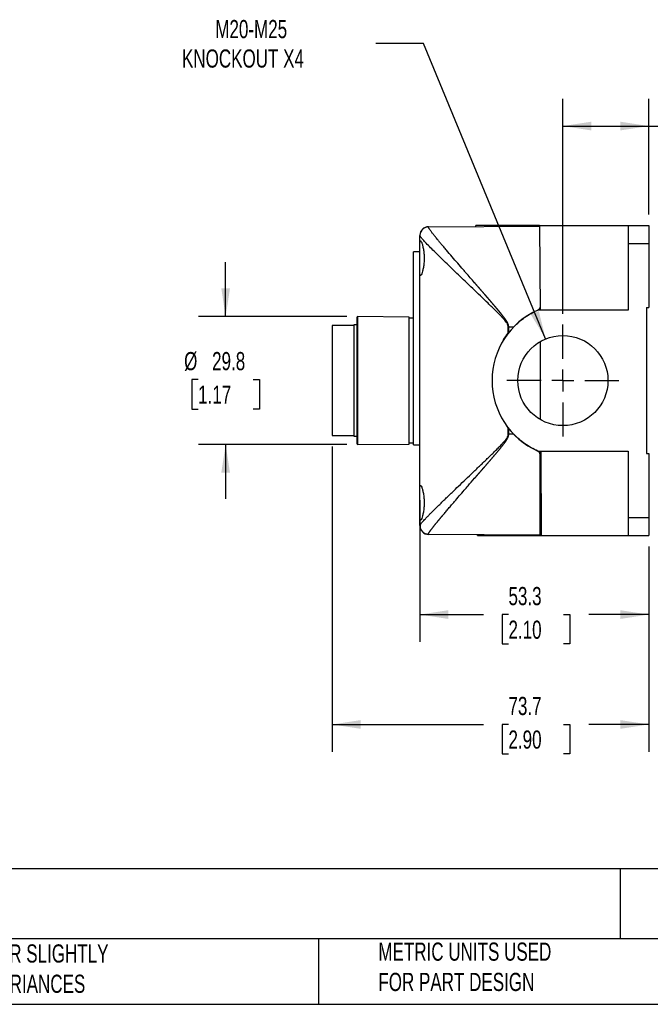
# Model space of a CAD drawing. Header units: millimetres. Extents: x 13 to 546, y 13 to 419.
# Tile 4 of 7: x 172 to 319, y 13 to 242. Entities that reach past the tile are written whole.
import ezdxf

# ---------------------------------------------------------------- set-up
doc = ezdxf.new("R2010")
doc.units = ezdxf.units.MM
doc.header["$LTSCALE"] = 2
doc.linetypes.add('SLD-Center', pattern=[19.05, 15.24, -1.27, 1.27, -1.27])
doc.linetypes.add('SLD-Solid', pattern=[0])
doc.layers.add('CENTER', color=40, linetype='SLD-Center')
doc.layers.add('DIMENSIONS', color=140, linetype='SLD-Solid', lineweight=25)
doc.layers.add('TEXT', color=140, linetype='SLD-Solid', lineweight=25)
doc.styles.add('SLDTEXTSTYLE0', font='TXT', dxfattribs={"width": 0.7})
doc.dimstyles.new('SLDDIMSTYLE0', dxfattribs={"dimtxt": 4.316016, "dimasz": 6.604, "dimexe": 0, "dimexo": 0.0625, "dimgap": 1.079004, "dimtad": 0, "dimtih": 1, "dimtoh": 1, "dimrnd": 1e-09, "dimzin": 12, "dimdsep": 46, "dimtxsty": 'SLDTEXTSTYLE0', "dimsah": 1, "dimcen": 0.09, "dimadec": 0, "dimazin": 3, "dimtfac": 1, "dimtofl": 0, "dimtmove": 0, "dimatfit": 3, "dimfxl": 0, "dimfrac": 2, "dimtolj": 1, "dimtzin": 12, "dimarcsym": 0})
doc.dimstyles.new('SLDDIMSTYLE1', dxfattribs={"dimtxt": 4.316016, "dimasz": 6.604, "dimexe": 0, "dimexo": 0.0625, "dimgap": 1.079004, "dimtad": 0, "dimtih": 1, "dimtoh": 1, "dimrnd": 1e-09, "dimzin": 4, "dimdsep": 46, "dimtxsty": 'SLDTEXTSTYLE0', "dimsah": 1, "dimcen": 0.09, "dimadec": 0, "dimazin": 1, "dimtfac": 1, "dimtofl": 0, "dimtmove": 0, "dimatfit": 3, "dimfxl": 0, "dimfrac": 2, "dimtolj": 1, "dimtzin": 12, "dimarcsym": 0})
doc.dimstyles.new('SLDDIMSTYLE3', dxfattribs={"dimtxt": 4.316016, "dimasz": 6.604, "dimexe": 0, "dimexo": 0.0625, "dimgap": 1.079004, "dimtad": 0, "dimtih": 1, "dimtoh": 1, "dimrnd": 1e-09, "dimzin": 12, "dimdsep": 46, "dimtxsty": 'SLDTEXTSTYLE0', "dimsah": 1, "dimcen": 0, "dimadec": 0, "dimazin": 3, "dimtfac": 1, "dimtofl": 0, "dimtmove": 0, "dimatfit": 3, "dimfxl": 0, "dimfrac": 2, "dimtolj": 1, "dimtzin": 12, "dimarcsym": 0})
doc.dimstyles.new('SLDDIMSTYLE4', dxfattribs={"dimtxt": 4.316016, "dimasz": 6.604, "dimexe": 0, "dimexo": 0.0625, "dimgap": 1.079004, "dimtad": 0, "dimtih": 1, "dimtoh": 1, "dimrnd": 1e-09, "dimzin": 12, "dimdsep": 46, "dimtxsty": 'SLDTEXTSTYLE0', "dimsah": 1, "dimcen": 0.09, "dimadec": 0, "dimazin": 3, "dimtfac": 1, "dimtmove": 0, "dimatfit": 0, "dimfxl": 0, "dimfrac": 2, "dimtolj": 1, "dimtzin": 12, "dimarcsym": 0})

# ---------------------------------------------------------------- blocks, each defined once
blk = doc.blocks.new('_D_3')
at = {"layer": 'DIMENSIONS'}
for p, q in [((264.88, 130.21), (264.88, 97.18)), ((318.18, 119.38), (318.18, 97.18)), ((264.88, 103.53), (279.67, 103.53)), ((285.51, 103.53), (284.06, 103.53)), ((284.06, 103.53), (284.06, 96.67)), ((298.34, 103.53), (299.79, 103.53)), ((299.79, 103.53), (299.79, 96.67)), ((318.18, 103.53), (304.19, 103.53)), ((284.06, 96.67), (285.51, 96.67)), ((299.79, 96.67), (298.34, 96.67))]:
    blk.add_line(p, q, dxfattribs=at)
for points in [[(264.88, 103.53), (271.48, 102.51), (271.48, 104.54)], [(318.18, 103.53), (311.57, 104.54), (311.57, 102.51)]]:
    blk.add_solid(points, dxfattribs=at)
at = {"layer": 'DIMENSIONS', "char_height": 4.233, "attachment_point": 1, "style": 'SLDTEXTSTYLE0'}
for s, insert in [('53.3', (285.51, 109.95)), ('2.10', (285.51, 102.12))]:
    blk.add_mtext(s, dxfattribs=dict(at, insert=insert))
blk = doc.blocks.new('_D_4')
at = {"layer": 'DIMENSIONS'}
for p, q in [((298.18, 173.65), (298.18, 223.72)), ((318.18, 196.75), (318.18, 223.72)), ((298.18, 217.37), (318.18, 217.37)), ((318.18, 217.37), (330.84, 217.37)), ((336.68, 217.37), (335.23, 217.37)), ((335.23, 217.37), (335.23, 210.51)), ((349.51, 217.37), (350.96, 217.37)), ((350.96, 217.37), (350.96, 210.51)), ((335.23, 210.51), (336.68, 210.51)), ((350.96, 210.51), (349.51, 210.51))]:
    blk.add_line(p, q, dxfattribs=at)
for points in [[(298.18, 217.37), (304.78, 216.36), (304.78, 218.39)], [(318.18, 217.37), (311.57, 218.39), (311.57, 216.36)]]:
    blk.add_solid(points, dxfattribs=at)
at = {"layer": 'DIMENSIONS', "char_height": 4.233, "attachment_point": 1, "style": 'SLDTEXTSTYLE0'}
for s, insert in [('20.0', (336.68, 223.8)), ('0.79', (336.68, 215.97))]:
    blk.add_mtext(s, dxfattribs=dict(at, insert=insert))
blk = doc.blocks.new('_D_5')
at = {"layer": 'DIMENSIONS'}
for p, q in [((265.7, 236.63), (254.59, 236.63)), ((294.17, 167.77), (265.7, 236.63))]:
    blk.add_line(p, q, dxfattribs=at)
blk.add_solid([(294.17, 167.77), (292.58, 174.26), (290.71, 173.48)], dxfattribs=at)
at = {"layer": 'DIMENSIONS', "attachment_point": 1, "style": 'SLDTEXTSTYLE0'}
for s, insert, char_height in [('M20-M25', (217.23, 242.09), 4.233), ('KNOCKOUT X4', (209.48, 235.23), 4.2333)]:
    blk.add_mtext(s, dxfattribs=dict(at, insert=insert, char_height=char_height))
blk = doc.blocks.new('_D_6')
at = {"layer": 'DIMENSIONS'}
for p, q in [((244.48, 142.73), (244.48, 71.57)), ((318.18, 119.38), (318.18, 71.57)), ((244.48, 77.92), (279.67, 77.92)), ((285.51, 77.92), (284.06, 77.92)), ((284.06, 77.92), (284.06, 71.06)), ((298.34, 77.92), (299.79, 77.92)), ((299.79, 77.92), (299.79, 71.06)), ((318.18, 77.92), (304.19, 77.92)), ((284.06, 71.06), (285.51, 71.06)), ((299.79, 71.06), (298.34, 71.06))]:
    blk.add_line(p, q, dxfattribs=at)
for points in [[(244.48, 77.92), (251.08, 76.9), (251.08, 78.93)], [(318.18, 77.92), (311.57, 78.93), (311.57, 76.9)]]:
    blk.add_solid(points, dxfattribs=at)
at = {"layer": 'DIMENSIONS', "char_height": 4.233, "attachment_point": 1, "style": 'SLDTEXTSTYLE0'}
for s, insert in [('73.7', (285.51, 84.34)), ('2.90', (285.51, 76.52))]:
    blk.add_mtext(s, dxfattribs=dict(at, insert=insert))
blk = doc.blocks.new('_D_7')
at = {"layer": 'DIMENSIONS'}
for p, q in [((219.64, 172.96), (219.64, 185.66)), ((247.84, 172.96), (213.29, 172.96)), ((213.23, 158.29), (211.78, 158.29)), ((211.78, 158.29), (211.78, 151.43)), ((226.06, 158.29), (227.51, 158.29)), ((227.51, 158.29), (227.51, 151.43)), ((211.78, 151.43), (213.23, 151.43)), ((227.51, 151.43), (226.06, 151.43)), ((247.84, 143.17), (213.29, 143.17)), ((219.64, 143.17), (219.64, 130.47))]:
    blk.add_line(p, q, dxfattribs=at)
for points in [[(219.64, 172.96), (220.66, 179.57), (218.63, 179.57)], [(219.64, 143.17), (218.63, 136.56), (220.66, 136.56)]]:
    blk.add_solid(points, dxfattribs=at)
at = {"layer": 'DIMENSIONS', "char_height": 4.233, "attachment_point": 1, "style": 'SLDTEXTSTYLE0'}
for s, insert in [('%%c', (209.97, 164.71)), ('29.8', (216.49, 164.71)), ('1.17', (213.23, 156.89))]:
    blk.add_mtext(s, dxfattribs=dict(at, insert=insert))
blk = doc.blocks.new('SW_CENTERMARKSYMBOL_6')
at = {"layer": 'CENTER', "color": 0}
for p, q in [((0, 5.08), (0, 13.04)), ((0, 0), (0, 2.54)), ((-5.08, 0), (-13.04, 0)), ((0, 0), (-2.54, 0)), ((0, 0), (0, -2.54)), ((0, 0), (2.54, 0)), ((5.08, 0), (13.04, 0)), ((0, -5.08), (0, -13.04))]:
    blk.add_line(p, q, dxfattribs=at)

msp = doc.modelspace()

# ---------------------------------------------------------------- linework, layer by layer
for p, q in [((266.867, 193.915), (292.742, 194.065)), ((266.867, 193.857), (266.867, 193.915)), ((292.289, 194.063), (292.289, 194.185)), ((292.742, 194.185), (313.379, 194.185)), ((292.742, 194.185), (292.856, 174.505)), ((313.379, 194.213), (313.379, 190.013)), ((313.379, 194.213), (318.179, 194.213)), ((318.179, 194.213), (318.179, 190.013)), ((264.879, 189.752), (264.879, 191.862)), ((264.879, 183.381), (264.879, 189.752)), ((313.379, 190.013), (318.179, 190.013)), ((313.379, 190.013), (313.379, 174.505)), ((318.179, 190.013), (318.179, 175.066)), ((263.379, 143.066), (263.379, 188.066)), ((264.879, 188.066), (263.379, 188.066)), ((264.879, 132.752), (264.879, 183.381)), ((313.379, 174.505), (292.346, 174.505)), ((317.679, 175.066), (318.179, 175.066)), ((317.679, 175.066), (317.679, 141.066)), ((250.379, 172.964), (250.179, 172.766)), ((250.179, 172.766), (250.179, 158.066)), ((262.379, 172.86), (250.379, 172.964)), ((250.379, 172.964), (250.379, 143.168)), ((262.379, 143.273), (262.379, 172.86)), ((263.379, 172.566), (262.379, 172.566)), ((249.479, 170.866), (244.479, 170.866)), ((250.179, 171.016), (249.479, 171.016)), ((285.445, 169.084), (285.445, 170.566)), ((285.564, 170.566), (285.445, 170.566)), ((285.564, 170.566), (286.727, 170.566)), ((285.564, 169.236), (285.564, 170.566)), ((292.879, 167.13), (292.879, 149.002)), ((250.179, 158.066), (250.179, 143.366)), ((285.445, 147.048), (284.87, 147.885)), ((285.445, 145.566), (285.445, 147.048)), ((285.564, 145.566), (285.564, 146.896)), ((244.479, 145.266), (249.479, 145.266)), ((249.479, 145.116), (250.179, 145.116)), ((285.445, 145.566), (285.564, 145.566)), ((286.727, 145.566), (285.564, 145.566)), ((250.179, 143.366), (250.379, 143.168)), ((250.379, 143.168), (262.379, 143.273)), ((262.379, 143.566), (263.379, 143.566)), ((263.379, 143.066), (264.879, 143.066)), ((292.346, 141.628), (313.379, 141.628)), ((292.879, 140.806), (292.879, 141.628)), ((292.879, 122.066), (292.879, 140.806)), ((293.047, 141.628), (293.162, 121.947)), ((313.379, 141.628), (313.379, 126.119)), ((317.679, 141.066), (318.179, 141.066)), ((318.179, 141.066), (318.179, 126.119)), ((293.081, 135.921), (292.879, 135.409)), ((264.879, 126.381), (264.879, 132.752)), ((264.879, 124.27), (264.879, 126.381)), ((313.379, 126.119), (313.379, 121.919)), ((313.379, 126.119), (318.179, 126.119)), ((318.179, 126.119), (318.179, 121.919)), ((266.867, 122.218), (266.867, 122.275)), ((292.879, 122.066), (266.867, 122.218)), ((278.298, 121.947), (278.297, 122.151)), ((292.709, 121.947), (292.708, 122.067)), ((293.162, 121.947), (313.379, 121.947)), ((313.379, 121.919), (318.179, 121.919))]:
    msp.add_line(p, q)
msp.add_circle((298.179, 158.066), 10.5)
for centre, radius, start, end in [((266.879, 191.915), 2, 90.33333, 180), ((299.679, 158.066), 18, 114.04208, 245.95792), ((266.879, 124.217), 2, 180, 269.66667)]:
    msp.add_arc(centre, radius, start, end)
for points, knots in [([(266.867, 193.857), (266.42, 193.855), (265.377, 193.487), (264.879, 192.457), (264.879, 191.862)], [0, 0, 0, 0, 0.4285714, 1, 1, 1, 1]), ([(285.564, 170.566), (285.563, 170.605), (285.561, 170.682), (285.547, 170.797), (285.526, 170.91), (285.497, 171.022), (285.462, 171.132), (285.423, 171.24), (285.378, 171.346), (285.331, 171.45), (285.279, 171.552), (285.225, 171.652), (285.169, 171.75), (285.11, 171.848), (285.051, 171.944), (284.99, 172.039), (284.928, 172.133), (284.865, 172.227), (284.801, 172.319), (284.736, 172.411), (284.671, 172.503), (284.605, 172.593), (284.538, 172.684), (284.471, 172.773), (284.403, 172.863), (284.335, 172.951), (284.266, 173.04), (284.197, 173.128), (284.128, 173.216), (284.059, 173.304), (283.99, 173.392), (283.92, 173.479), (283.851, 173.566), (283.781, 173.653), (283.711, 173.74), (283.64, 173.826), (283.57, 173.912), (283.499, 173.999), (283.429, 174.085), (283.358, 174.17), (283.287, 174.256), (283.216, 174.342), (283.145, 174.427), (283.074, 174.512), (283.002, 174.597), (282.931, 174.682), (282.86, 174.767), (282.788, 174.852), (282.717, 174.936), (282.645, 175.021), (282.574, 175.105), (282.502, 175.19), (282.43, 175.274), (282.359, 175.359), (282.287, 175.443), (282.216, 175.527), (282.144, 175.611), (282.073, 175.695), (282.001, 175.779), (281.93, 175.863), (281.858, 175.947), (281.787, 176.031), (281.715, 176.114), (281.644, 176.198), (281.572, 176.282), (281.501, 176.365), (281.43, 176.449), (281.358, 176.532), (281.287, 176.615), (281.216, 176.699), (281.144, 176.782), (281.073, 176.865), (281.002, 176.948), (280.93, 177.031), (280.859, 177.114), (280.788, 177.197), (280.717, 177.28), (280.646, 177.362), (280.575, 177.445), (280.504, 177.528), (280.432, 177.61), (280.361, 177.693), (280.29, 177.775), (280.22, 177.857), (280.149, 177.94), (280.078, 178.022), (280.007, 178.104), (279.936, 178.186), (279.865, 178.268), (279.795, 178.35), (279.724, 178.432), (279.653, 178.513), (279.583, 178.595), (279.512, 178.676), (279.442, 178.758), (279.371, 178.839), (279.301, 178.921), (279.23, 179.002), (279.16, 179.083), (279.09, 179.164), (279.02, 179.245), (278.949, 179.326), (278.879, 179.407), (278.809, 179.488), (278.739, 179.568), (278.669, 179.649), (278.599, 179.73), (278.529, 179.81), (278.46, 179.89), (278.39, 179.971), (278.32, 180.051), (278.251, 180.131), (278.181, 180.211), (278.112, 180.291), (278.042, 180.371), (277.973, 180.45), (277.904, 180.53), (277.834, 180.61), (277.765, 180.689), (277.696, 180.769), (277.308, 181.215), (276.605, 182.022), (275.737, 183.021), (274.756, 184.151), (273.664, 185.412), (272.332, 186.96), (271.256, 188.222), (270.431, 189.2), (269.859, 189.882), (269.35, 190.495), (268.941, 190.991), (268.614, 191.392), (268.35, 191.719), (268.105, 192.027), (267.878, 192.315), (267.672, 192.582), (267.488, 192.828), (267.326, 193.05), (267.187, 193.248), (267.072, 193.422), (266.981, 193.571), (266.916, 193.694), (266.875, 193.793), (266.87, 193.836), (266.867, 193.857)], [0, 0, 0, 0, 0.0028574, 0.0057044, 0.0085483, 0.0113923, 0.0142356, 0.0170742, 0.0199021, 0.0227188, 0.0255278, 0.0283315, 0.0311313, 0.0339277, 0.0367204, 0.0395091, 0.0422942, 0.0450763, 0.0478559, 0.0506334, 0.0534091, 0.0561832, 0.0589561, 0.0617278, 0.0644985, 0.0672683, 0.0700373, 0.0728055, 0.0755729, 0.0783396, 0.0811056, 0.083871, 0.0866358, 0.0894001, 0.0921638, 0.0949272, 0.0976901, 0.1004526, 0.1032148, 0.1059767, 0.1087383, 0.1114996, 0.1142607, 0.1170216, 0.1197823, 0.1225428, 0.1253033, 0.1280636, 0.1308238, 0.1335839, 0.136344, 0.139104, 0.141864, 0.144624, 0.147384, 0.150144, 0.152904, 0.1556639, 0.1584239, 0.1611838, 0.1639438, 0.1667037, 0.1694637, 0.1722236, 0.1749835, 0.1777434, 0.1805033, 0.1832632, 0.1860231, 0.1887829, 0.1915428, 0.1943027, 0.1970626, 0.1998224, 0.2025823, 0.2053422, 0.2081021, 0.210862, 0.2136219, 0.2163818, 0.2191417, 0.2219017, 0.2246616, 0.2274216, 0.2301817, 0.2329417, 0.2357018, 0.2384619, 0.2412221, 0.2439823, 0.2467426, 0.2495029, 0.2522632, 0.2550237, 0.2577842, 0.2605447, 0.2633054, 0.2660661, 0.2688269, 0.2715878, 0.2743488, 0.2771099, 0.2798711, 0.2826325, 0.2853939, 0.2881555, 0.2909172, 0.2936791, 0.2964411, 0.2992032, 0.3019656, 0.3047281, 0.3074907, 0.3102536, 0.3130166, 0.3157799, 0.3185433, 0.321307, 0.3240709, 0.326835, 0.3295994, 0.3707641, 0.4120206, 0.4371288, 0.4948213, 0.5539165, 0.6195126, 0.6531841, 0.6853399, 0.7160074, 0.745186, 0.7646656, 0.7841719, 0.8036997, 0.8232467, 0.8428138, 0.8624055, 0.8820227, 0.9016594, 0.9213101, 0.9409708, 0.9606392, 0.980315, 1, 1, 1, 1]), ([(277.879, 193.979), (277.879, 193.979), (277.879, 194.014), (277.879, 194.093), (277.879, 194.138), (277.879, 194.185)], [0, 0, 0, 0, 0.5, 0.5, 1, 1, 1, 1]), ([(292.289, 194.185), (291.247, 194.185), (290.24, 194.185), (288.297, 194.185), (287.368, 194.185), (286.049, 194.185), (285.621, 194.185), (284.796, 194.185), (284.398, 194.185), (283.631, 194.185), (283.261, 194.185), (282.556, 194.185), (282.22, 194.185), (281.263, 194.185), (280.692, 194.185), (279.703, 194.185), (279.282, 194.185), (278.602, 194.185), (278.341, 194.185), (277.986, 194.185), (277.891, 194.185), (277.879, 194.185)], [0, 0, 0, 0, 0.125, 0.125, 0.25, 0.25, 0.3125, 0.3125, 0.375, 0.375, 0.4375, 0.4375, 0.5, 0.5, 0.625, 0.625, 0.75, 0.75, 0.875, 0.875, 1, 1, 1, 1]), ([(292.742, 194.185), (292.689, 194.185), (292.622, 194.185), (292.468, 194.185), (292.382, 194.185), (292.289, 194.185)], [0, 0, 0, 0, 0.5, 0.5, 1, 1, 1, 1]), ([(285.445, 170.566), (285.444, 170.596), (285.443, 170.658), (285.431, 170.751), (285.412, 170.846), (285.385, 170.943), (285.35, 171.042), (285.287, 171.195), (285.175, 171.406), (284.959, 171.73), (284.639, 172.138), (284.211, 172.625), (283.707, 173.161), (283.133, 173.751), (282.439, 174.442), (281.632, 175.232), (280.462, 176.371), (278.356, 178.405), (275.497, 181.133), (272.793, 183.72), (270.852, 185.599), (269.445, 186.97), (268.187, 188.209), (267.058, 189.339), (266.133, 190.295), (265.593, 190.883), (265.313, 191.207), (265.179, 191.37), (265.07, 191.511), (264.984, 191.631), (264.924, 191.73), (264.886, 191.809), (264.881, 191.845), (264.879, 191.862)], [0, 0, 0, 0, 0.00224162, 0.00455037, 0.00694035, 0.00942429, 0.01201352, 0.01471806, 0.0217022, 0.02972142, 0.04355575, 0.06014582, 0.07789713, 0.0983518, 0.12151727, 0.1511616, 0.18308867, 0.24472664, 0.37432922, 0.49257274, 0.55705268, 0.61767138, 0.68216586, 0.74373157, 0.80899194, 0.87132098, 0.89004548, 0.90863309, 0.92709733, 0.94545199, 0.96371112, 0.98188897, 1, 1, 1, 1]), ([(264.879, 189.752), (264.879, 189.989), (264.885, 190.178), (264.909, 190.391), (264.919, 190.451), (264.945, 190.542), (264.96, 190.574), (264.996, 190.613), (265.016, 190.619), (265.062, 190.605), (265.087, 190.585), (265.169, 190.486), (265.232, 190.366), (265.332, 190.121), (265.366, 190.027), (265.434, 189.818), (265.469, 189.702), (265.571, 189.327), (265.635, 189.042), (265.748, 188.399), (265.794, 188.057), (265.841, 187.511), (265.854, 187.323), (265.87, 186.948), (265.875, 186.759), (265.875, 186.381), (265.871, 186.189), (265.854, 185.812), (265.842, 185.627), (265.794, 185.083), (265.747, 184.732), (265.664, 184.256), (265.634, 184.105), (265.57, 183.817), (265.537, 183.681), (265.436, 183.306), (265.366, 183.096), (265.232, 182.765), (265.17, 182.648), (265.088, 182.548), (265.062, 182.528), (265.016, 182.513), (264.996, 182.519), (264.96, 182.557), (264.945, 182.59), (264.919, 182.681), (264.909, 182.74), (264.885, 182.951), (264.879, 183.144), (264.879, 183.381)], [0, 0, 0, 0, 0.0625, 0.0625, 0.09375, 0.09375, 0.125, 0.125, 0.15625, 0.15625, 0.1875, 0.1875, 0.25, 0.25, 0.28125, 0.28125, 0.3125, 0.3125, 0.375, 0.375, 0.4375, 0.4375, 0.46875, 0.46875, 0.5, 0.5, 0.53125, 0.53125, 0.5625, 0.5625, 0.625, 0.625, 0.65625, 0.65625, 0.6875, 0.6875, 0.75, 0.75, 0.8125, 0.8125, 0.84375, 0.84375, 0.875, 0.875, 0.90625, 0.90625, 0.9375, 0.9375, 1, 1, 1, 1]), ([(286.727, 170.566), (287.538, 171.406), (288.413, 172.151), (290.285, 173.463), (291.283, 174.03), (292.346, 174.505)], [0, 0, 0, 0, 0.5, 0.5, 1, 1, 1, 1]), ([(292.851, 175.166), (292.845, 175.119), (292.827, 174.969), (292.687, 174.749), (292.505, 174.583), (292.379, 174.521), (292.346, 174.505)], [0, 0, 0, 0, 0.1659786, 0.5210766, 0.8716531, 1, 1, 1, 1]), ([(244.479, 170.866), (244.479, 170.866), (244.479, 170.533), (244.479, 169.251), (244.479, 168.302), (244.479, 165.932), (244.479, 164.513), (244.479, 161.417), (244.479, 159.742), (244.479, 156.391), (244.479, 154.716), (244.479, 151.62), (244.479, 150.2), (244.479, 147.83), (244.479, 146.882), (244.479, 145.599), (244.479, 145.266), (244.479, 145.266)], [0, 0, 0, 0, 0.125, 0.125, 0.25, 0.25, 0.375, 0.375, 0.5, 0.5, 0.625, 0.625, 0.75, 0.75, 0.875, 0.875, 1, 1, 1, 1]), ([(249.479, 171.016), (249.479, 171.016), (249.479, 170.679), (249.479, 169.382), (249.479, 168.422), (249.479, 166.025), (249.479, 164.588), (249.479, 161.456), (249.479, 159.761), (249.479, 156.371), (249.479, 154.677), (249.479, 151.544), (249.479, 150.108), (249.479, 147.71), (249.479, 146.751), (249.479, 145.453), (249.479, 145.116), (249.479, 145.116)], [0, 0, 0, 0, 0.125, 0.125, 0.25, 0.25, 0.375, 0.375, 0.5, 0.5, 0.625, 0.625, 0.75, 0.75, 0.875, 0.875, 1, 1, 1, 1]), ([(284.205, 167.23), (284.262, 167.335), (284.614, 167.99), (285.066, 168.585), (285.445, 169.084)], [0, 0, 0, 0, 0.1605402, 1, 1, 1, 1]), ([(265.002, 124.517), (265.044, 124.579), (265.145, 124.73), (265.425, 125.058), (265.777, 125.45), (266.154, 125.854), (266.597, 126.316), (267.088, 126.818), (267.621, 127.357), (268.191, 127.926), (268.817, 128.544), (269.471, 129.188), (270.151, 129.851), (270.85, 130.53), (271.596, 131.251), (272.606, 132.224), (273.93, 133.495), (275.551, 135.05), (277.255, 136.683), (278.635, 138.005), (279.699, 139.026), (280.404, 139.706), (281.115, 140.394), (281.817, 141.078), (282.413, 141.663), (282.895, 142.143), (283.268, 142.519), (283.612, 142.873), (283.926, 143.204), (284.229, 143.531), (284.515, 143.852), (284.776, 144.167), (284.996, 144.457), (285.175, 144.726), (285.318, 144.998), (285.422, 145.274), (285.438, 145.473), (285.445, 145.566)], [0, 0, 0, 0, 0.032284, 0.0783505, 0.1110567, 0.1444, 0.1784377, 0.2132234, 0.2453509, 0.278299, 0.3120997, 0.3467824, 0.3785057, 0.4111228, 0.4446493, 0.4790999, 0.5429012, 0.610527, 0.6739983, 0.741346, 0.7674328, 0.7934847, 0.8202506, 0.8466427, 0.8715523, 0.8864949, 0.9004527, 0.913427, 0.9254195, 0.9364321, 0.9484656, 0.9591812, 0.9685962, 0.9770704, 0.9844582, 0.9926749, 1, 1, 1, 1]), ([(266.867, 122.275), (266.868, 122.286), (266.869, 122.306), (266.881, 122.346), (266.898, 122.392), (266.921, 122.444), (266.951, 122.502), (266.985, 122.564), (267.025, 122.631), (267.07, 122.703), (267.119, 122.779), (267.172, 122.858), (267.228, 122.941), (267.289, 123.028), (267.352, 123.116), (267.418, 123.208), (267.487, 123.301), (267.558, 123.397), (267.631, 123.494), (267.707, 123.593), (267.783, 123.693), (267.861, 123.794), (267.94, 123.896), (268.02, 123.998), (268.101, 124.1), (268.182, 124.203), (268.263, 124.305), (268.345, 124.407), (268.426, 124.508), (268.508, 124.609), (268.588, 124.709), (268.669, 124.808), (268.748, 124.906), (268.827, 125.003), (268.905, 125.098), (268.982, 125.192), (269.058, 125.284), (269.132, 125.374), (269.205, 125.463), (269.276, 125.549), (269.346, 125.634), (269.414, 125.716), (269.481, 125.796), (269.545, 125.874), (269.608, 125.949), (269.669, 126.022), (269.727, 126.093), (269.784, 126.16), (269.838, 126.225), (269.891, 126.288), (269.94, 126.347), (269.988, 126.404), (270.033, 126.458), (270.076, 126.509), (270.116, 126.557), (270.154, 126.602), (270.19, 126.645), (270.223, 126.684), (270.253, 126.72), (270.473, 126.982), (270.898, 127.485), (271.555, 128.257), (272.241, 129.059), (273.07, 130.025), (274.056, 131.169), (275.109, 132.389), (276.295, 133.756), (277.113, 134.697), (277.642, 135.306), (277.659, 135.325), (277.676, 135.346), (277.696, 135.368), (277.716, 135.391), (277.737, 135.416), (277.76, 135.442), (277.783, 135.469), (277.808, 135.497), (277.834, 135.527), (277.861, 135.558), (277.889, 135.591), (277.918, 135.624), (277.949, 135.659), (277.98, 135.696), (278.013, 135.734), (278.047, 135.773), (278.082, 135.813), (278.118, 135.855), (278.156, 135.898), (278.194, 135.942), (278.234, 135.988), (278.275, 136.035), (278.317, 136.083), (278.36, 136.133), (278.405, 136.184), (278.45, 136.237), (278.497, 136.29), (278.545, 136.345), (278.594, 136.402), (278.644, 136.46), (278.695, 136.519), (278.748, 136.579), (278.802, 136.641), (278.857, 136.705), (278.913, 136.769), (278.97, 136.835), (279.028, 136.902), (279.088, 136.971), (279.149, 137.041), (279.211, 137.113), (279.274, 137.186), (279.339, 137.26), (279.404, 137.335), (279.471, 137.412), (279.539, 137.491), (279.608, 137.571), (279.679, 137.652), (279.75, 137.734), (279.823, 137.818), (279.897, 137.904), (279.972, 137.991), (280.048, 138.079), (280.126, 138.168), (280.205, 138.259), (280.285, 138.352), (280.366, 138.446), (280.448, 138.541), (280.532, 138.638), (280.617, 138.736), (280.703, 138.836), (280.79, 138.937), (280.878, 139.04), (280.968, 139.144), (281.059, 139.249), (281.151, 139.356), (281.244, 139.465), (281.338, 139.575), (281.434, 139.686), (281.53, 139.799), (281.628, 139.914), (281.728, 140.029), (281.828, 140.147), (281.929, 140.266), (282.032, 140.386), (282.136, 140.508), (282.241, 140.632), (282.347, 140.757), (282.455, 140.884), (282.563, 141.012), (282.673, 141.141), (282.784, 141.273), (282.896, 141.406), (283.009, 141.54), (283.123, 141.677), (283.237, 141.815), (283.353, 141.955), (283.47, 142.097), (283.587, 142.24), (283.706, 142.386), (283.824, 142.533), (283.944, 142.683), (284.064, 142.834), (284.185, 142.988), (284.306, 143.144), (284.428, 143.302), (284.549, 143.463), (284.669, 143.627), (284.789, 143.795), (284.906, 143.966), (285.021, 144.142), (285.134, 144.322), (285.242, 144.508), (285.342, 144.702), (285.43, 144.904), (285.502, 145.117), (285.553, 145.338), (285.56, 145.49), (285.564, 145.566)], [0, 0, 0, 0, 0.0102075, 0.0202617, 0.0301628, 0.0399112, 0.0495069, 0.0589498, 0.0682397, 0.0773761, 0.0863589, 0.0951875, 0.1038614, 0.1123802, 0.1207435, 0.1289508, 0.1370017, 0.1448959, 0.1526331, 0.160214, 0.1676394, 0.1749102, 0.1820268, 0.1889898, 0.1957997, 0.2024567, 0.2089611, 0.2153131, 0.221513, 0.2275608, 0.2334567, 0.2392008, 0.2447931, 0.2502338, 0.2555229, 0.2606604, 0.2656464, 0.270481, 0.2751643, 0.2796962, 0.284077, 0.2883066, 0.2923851, 0.2963128, 0.3000898, 0.3037163, 0.3071926, 0.3105188, 0.313695, 0.3167213, 0.319598, 0.322325, 0.3249026, 0.3273308, 0.3296096, 0.3317392, 0.3337196, 0.335551, 0.3372332, 0.3387665, 0.3722211, 0.4056068, 0.4389111, 0.4721237, 0.5218338, 0.571456, 0.608124, 0.6704469, 0.6710741, 0.6717467, 0.6724646, 0.6732277, 0.6740362, 0.67489, 0.675789, 0.6767334, 0.677723, 0.678758, 0.6798381, 0.6809636, 0.6821343, 0.6833503, 0.6846115, 0.685918, 0.6872697, 0.6886666, 0.6901087, 0.691596, 0.6931285, 0.6947062, 0.6963291, 0.6979971, 0.6997102, 0.7014685, 0.7032719, 0.7051204, 0.7070139, 0.7089526, 0.7109363, 0.712965, 0.7150387, 0.7171574, 0.7193211, 0.7215297, 0.7237833, 0.7260818, 0.7284252, 0.7308135, 0.7332468, 0.735725, 0.738248, 0.740816, 0.7434288, 0.7460865, 0.7487891, 0.7515366, 0.754329, 0.7571662, 0.7600483, 0.7629753, 0.7659472, 0.7689639, 0.7720256, 0.7751322, 0.7782836, 0.78148, 0.7847213, 0.7880075, 0.7913387, 0.7947149, 0.798136, 0.8016022, 0.8051134, 0.8086696, 0.8122709, 0.8159172, 0.8196087, 0.8233454, 0.8271272, 0.8309542, 0.8348264, 0.838744, 0.8427068, 0.846715, 0.8507686, 0.8548676, 0.8590121, 0.8632022, 0.8674378, 0.8717191, 0.8760461, 0.8804188, 0.8848373, 0.8893018, 0.8938123, 0.8983689, 0.9029717, 0.9076209, 0.9123167, 0.9170592, 0.9218486, 0.9266852, 0.9315691, 0.9365007, 0.9414804, 0.946509, 0.9515878, 0.9567188, 0.961905, 0.9671497, 0.9724532, 0.9778189, 0.9832629, 0.9887875, 0.9943632, 1, 1, 1, 1]), ([(292.346, 141.628), (291.283, 142.102), (290.285, 142.669), (288.413, 143.981), (287.538, 144.726), (286.727, 145.566)], [0, 0, 0, 0, 0.5, 0.5, 1, 1, 1, 1]), ([(292.879, 140.806), (292.879, 140.978), (292.829, 141.148), (292.643, 141.437), (292.506, 141.556), (292.346, 141.628)], [0, 0, 0, 0, 0.5, 0.5, 1, 1, 1, 1]), ([(264.879, 132.752), (264.879, 132.989), (264.885, 133.178), (264.909, 133.391), (264.919, 133.451), (264.945, 133.542), (264.96, 133.574), (264.996, 133.613), (265.016, 133.619), (265.062, 133.605), (265.087, 133.585), (265.169, 133.486), (265.232, 133.366), (265.332, 133.121), (265.366, 133.027), (265.434, 132.818), (265.469, 132.702), (265.571, 132.327), (265.635, 132.042), (265.748, 131.399), (265.794, 131.057), (265.841, 130.511), (265.854, 130.323), (265.87, 129.948), (265.875, 129.759), (265.875, 129.381), (265.871, 129.189), (265.854, 128.812), (265.842, 128.627), (265.794, 128.083), (265.747, 127.732), (265.664, 127.256), (265.634, 127.105), (265.57, 126.817), (265.537, 126.681), (265.436, 126.306), (265.366, 126.096), (265.232, 125.765), (265.17, 125.648), (265.088, 125.548), (265.062, 125.528), (265.016, 125.513), (264.996, 125.519), (264.96, 125.557), (264.945, 125.59), (264.919, 125.681), (264.909, 125.74), (264.885, 125.951), (264.879, 126.144), (264.879, 126.381)], [0, 0, 0, 0, 0.0625, 0.0625, 0.09375, 0.09375, 0.125, 0.125, 0.15625, 0.15625, 0.1875, 0.1875, 0.25, 0.25, 0.28125, 0.28125, 0.3125, 0.3125, 0.375, 0.375, 0.4375, 0.4375, 0.46875, 0.46875, 0.5, 0.5, 0.53125, 0.53125, 0.5625, 0.5625, 0.625, 0.625, 0.65625, 0.65625, 0.6875, 0.6875, 0.75, 0.75, 0.8125, 0.8125, 0.84375, 0.84375, 0.875, 0.875, 0.90625, 0.90625, 0.9375, 0.9375, 1, 1, 1, 1]), ([(292.879, 128.858), (292.903, 128.812), (293.009, 128.602), (293.075, 128.383), (293.125, 128.212)], [0, 0, 0, 0, 0.2220574, 1, 1, 1, 1]), ([(293.128, 127.692), (293.1, 127.692), (293.042, 127.692), (292.959, 127.692), (292.897, 127.692), (292.879, 127.692)], [0, 0, 0, 0, 0.4167476, 0.8334949, 1, 1, 1, 1]), ([(264.879, 124.27), (264.884, 124.311), (264.891, 124.364), (264.982, 124.489), (265.002, 124.517)], [0, 0, 0, 0, 0.77455243, 1, 1, 1, 1]), ([(265.033, 124.572), (264.991, 124.441), (264.906, 124.179), (264.914, 123.983), (264.918, 123.884)], [0, 0, 0, 0, 0.4977057, 1, 1, 1, 1]), ([(265.033, 124.572), (264.988, 124.44), (264.921, 124.242), (264.923, 124.093), (264.924, 124.044)], [0, 0, 0, 0, 0.6691685, 1, 1, 1, 1]), ([(264.954, 123.892), (264.972, 123.762), (265.027, 123.374), (265.434, 122.833), (266.083, 122.369), (266.606, 122.306), (266.867, 122.275)], [0, 0, 0, 0, 0.1434191, 0.4289461, 0.714473, 1, 1, 1, 1]), ([(278.298, 121.947), (278.298, 121.947), (278.383, 121.947), (278.723, 121.947), (278.976, 121.947), (279.479, 121.947), (279.668, 121.947), (280.083, 121.947), (280.31, 121.947), (280.803, 121.947), (281.07, 121.947), (281.638, 121.947), (281.94, 121.947), (282.579, 121.947), (282.917, 121.947), (283.625, 121.947), (283.995, 121.947), (285.15, 121.947), (285.985, 121.947), (287.754, 121.947), (288.694, 121.947), (290.645, 121.947), (291.658, 121.947), (292.709, 121.947)], [0, 0, 0, 0, 0.125, 0.125, 0.25, 0.25, 0.3125, 0.3125, 0.375, 0.375, 0.4375, 0.4375, 0.5, 0.5, 0.5625, 0.5625, 0.625, 0.625, 0.75, 0.75, 0.875, 0.875, 1, 1, 1, 1])]:
    msp.add_open_spline(points, degree=3, knots=knots)
for points in [[(285.445, 169.084), (285.484, 169.135), (285.524, 169.186), (285.564, 169.236)], [(285.564, 146.896), (285.524, 146.947), (285.484, 146.997), (285.445, 147.048)], [(292.709, 121.947), (292.895, 121.947), (293.057, 121.947), (293.162, 121.947)]]:
    msp.add_open_spline(points, degree=3)
at = {"layer": 'TEXT'}
for p, q in [((546.1, 44.252), (12.7, 44.252)), ((311.518, 44.252), (311.518, 27.94)), ((546.1, 27.94), (12.7, 27.94)), ((241.293, 27.94), (241.293, 12.7)), ((12.7, 12.7), (546.1, 12.7))]:
    msp.add_line(p, q, dxfattribs=at)

# ---------------------------------------------------------------- block references
at = {"layer": 'CENTER'}
msp.add_blockref('SW_CENTERMARKSYMBOL_6', (298.179, 158.066), dxfattribs=at)

# ---------------------------------------------------------------- texts
at = {"layer": 'TEXT', "char_height": 4.23333, "attachment_point": 1, "style": 'SLDTEXTSTYLE0'}
for s, insert in [("PART DIMENSIONS MAY DIFFER SLIGHTLY ^JDUE TO MANUFACTURER'S VARIANCES", (110.239, 26.661)), ('METRIC UNITS USED ^JFOR PART DESIGN', (255.209, 27.091))]:
    msp.add_mtext(s, dxfattribs=dict(at, insert=insert))

# ---------------------------------------------------------------- dimensions: what is measured, and where the dimension line sits
at = {"layer": 'DIMENSIONS'}
dim = msp.add_diameter_dim_2p(p1=(302.19, 148.363), p2=(294.168, 167.77), text='M20-M25\\PKNOCKOUT X4', dimstyle='SLDDIMSTYLE3', override={"dimpost": '<>'}, dxfattribs=at)
dim.commit()
dim.dimension.update_dxf_attribs({"geometry": '_D_5', "text_midpoint": (230.449, 236.63), "dimtype": 163})
for base, p1, p2, dimstyle, picture, middle in [((298.179, 217.374), (318.179, 194.213), (298.179, 171.106), 'SLDDIMSTYLE1', '_D_4', (343.096, 217.374)), ((244.479, 77.919), (318.179, 121.919), (244.479, 145.266), 'SLDDIMSTYLE0', '_D_6', (291.926, 77.919)), ((264.879, 103.526), (318.179, 121.919), (264.879, 132.752), 'SLDDIMSTYLE0', '_D_3', (291.926, 103.526))]:
    dim = msp.add_linear_dim(base=base, p1=p1, p2=p2, dimstyle=dimstyle, dxfattribs=at)
    dim.commit()
    dim.dimension.update_dxf_attribs({"geometry": picture, "text_midpoint": middle, "dimtype": 160})
dim = msp.add_linear_dim(base=(219.645, 172.964), p1=(250.379, 143.168), p2=(250.379, 172.964), angle=90, text='%%c<>', dimstyle='SLDDIMSTYLE4', dxfattribs=at)
dim.commit()
dim.dimension.update_dxf_attribs({"geometry": '_D_7', "text_midpoint": (219.645, 158.29), "dimtype": 160})

doc.saveas('drawing.dxf')
